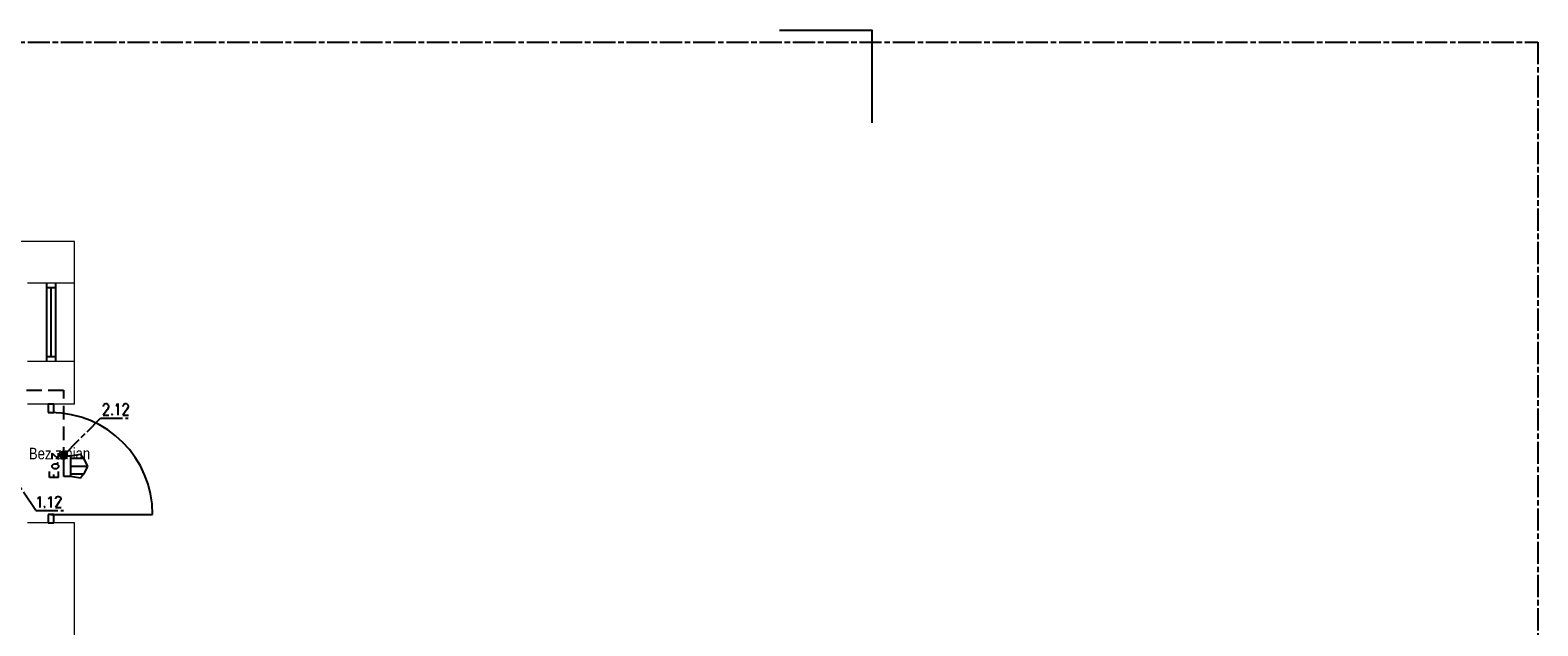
# Model space of a CAD drawing. Header units: millimetres. Extents: x 282377 to 1404227, y -783705 to 1038705.
# Tile 241 of 243: x 386349 to 387980, y 9686 to 10330. Entities that reach past the tile are written whole.
import ezdxf

# ---------------------------------------------------------------- set-up
doc = ezdxf.new("R2010")
doc.units = ezdxf.units.MM
doc.linetypes.add('ACAD_ISO08W100', pattern=[36, 24, -3, 6, -3])
doc.layers.add('!!ELEKTRYKA', color=7, linetype='Continuous')
doc.styles.add('BIKTS', font='bikromsw.shx', dxfattribs={"width": 0.85})

msp = doc.modelspace()

# ---------------------------------------------------------------- linework, layer by layer
at = {"layer": '!!ELEKTRYKA', "color": 252, "lineweight": 20}
for p, q in [((386396.7, 10101.6), (386147.7, 10101.6)), ((386396.7, 9925.6), (386396.7, 10101.6)), ((386345.7, 10056.9), (386396.7, 10056.9)), ((386396.7, 9971.9), (386345.7, 9971.9)), ((386396.7, 9925.6), (386345.7, 9925.6)), ((386396.7, 9797.6), (386345.7, 9797.6)), ((386396.7, 9668.6), (386396.7, 9797.6))]:
    msp.add_line(p, q, dxfattribs=at)
at = {"layer": '!!ELEKTRYKA', "color": 252}
for p, q in [((386366.2, 10056.9), (386366.2, 9971.9)), ((386366.2, 10051.9), (386376.2, 10051.9)), ((386371.2, 10051.9), (386371.2, 9976.9)), ((386376.2, 10056.9), (386376.2, 9971.9)), ((386376.2, 9976.9), (386366.2, 9976.9)), ((386374.2, 9925.6), (386368.2, 9925.6)), ((386368.2, 9925.6), (386368.2, 9916.6)), ((386374.2, 9916.6), (386374.2, 9925.6)), ((386368.2, 9916.6), (386374.2, 9916.6)), ((386374.2, 9806.6), (386368.2, 9806.6)), ((386368.2, 9806.6), (386368.2, 9797.6)), ((386374.2, 9797.6), (386374.2, 9806.6)), ((386368.2, 9797.6), (386374.2, 9797.6))]:
    msp.add_line(p, q, dxfattribs=at)
at = {"layer": '!!ELEKTRYKA', "color": 252, "extrusion": (0, 0, -1)}
msp.add_line((386371.2, 9806.6), (386481.2, 9806.6), dxfattribs=at)
at = {"layer": '!!ELEKTRYKA', "color": 252, "lineweight": -2}
msp.add_lwpolyline([(387159.5, 10329.9), (387259.5, 10329.9), (387259.5, 10229.9)], dxfattribs=at)
at = {"layer": '!!ELEKTRYKA', "color": 7, "linetype": 'ACAD_ISO08W100', "lineweight": -3}
msp.add_lwpolyline([(384150, 10317.1), (387980, 10317.1), (387980, 6257.2), (384150, 6257.2)], close=True, dxfattribs=at)
at = {"layer": '!!ELEKTRYKA', "color": 5, "linetype": 'ACAD_ISO08W100', "lineweight": -3}
for points in [[(386344.7, 9940.7), (386361.2, 9940.7)], [(386368.3, 9940.7), (386384.8, 9940.7), (386384.8, 9931.8)], [(386384.9, 9924.1), (386384.9, 9909.3)], [(386428.1, 9923.3), (386428.1, 9923.7), (386428.5, 9925), (386428.9, 9925.4), (386430.2, 9926.3), (386431.9, 9926.3), (386432.7, 9925.4), (386433.1, 9925), (386433.6, 9923.7), (386433.6, 9922.9), (386433.1, 9921.6), (386432.2, 9919.9), (386427.6, 9914), (386433.9, 9914)], [(386441.6, 9923.7), (386442.5, 9924.6), (386443.7, 9926.3), (386443.7, 9914)], [(386449.2, 9923.3), (386449.2, 9923.7), (386449.7, 9925), (386450, 9925.4), (386450.9, 9926.3), (386453, 9926.3), (386453.9, 9925.4), (386454.3, 9925), (386454.7, 9923.7), (386454.7, 9922.9), (386454.3, 9921.6), (386453.4, 9919.9), (386448.8, 9914), (386455.2, 9914)], [(386384.9, 9879.3), (386384.9, 9870.4), (386424.7, 9910.6), (386454.7, 9910.6)], [(386437.4, 9915.3), (386436.9, 9914.9), (386437.4, 9914), (386437.8, 9914.9)], [(386384.9, 9901.7), (386384.9, 9886.9)], [(386384.9, 9870.4), (386384.9, 9870.8)]]:
    msp.add_lwpolyline(points, dxfattribs=at)
at = {"layer": '!!ELEKTRYKA', "color": 1, "linetype": 'ACAD_ISO08W100', "lineweight": -3}
for points in [[(386372.6, 9866.2), (386372.6, 9872.9), (386379.4, 9866.2), (386379.4, 9872.9)], [(386392.5, 9870), (386403.1, 9871.7), (386406.4, 9867.4)], [(386377.7, 9861.1), (386379.4, 9862.8)], [(386392.5, 9867.4), (386406.4, 9867.4), (386410.7, 9858.5), (386406.4, 9850.1), (386392.5, 9850.1)], [(386410.7, 9858.5), (386392.5, 9858.5)], [(386354.9, 9810.7), (386334.9, 9840.3), (386334.9, 9840.8)], [(386379.4, 9846.3), (386369.6, 9846.3), (386369.6, 9853)], [(386374.3, 9846.3), (386374.3, 9849.7)], [(386379.4, 9846.3), (386379.4, 9853)], [(386406.4, 9850.1), (386403.1, 9845.8), (386392.5, 9847.5)], [(386356.5, 9823.8), (386357.4, 9824.2), (386359.1, 9825.9), (386359.1, 9814.1)], [(386368.3, 9823.8), (386369.2, 9824.3), (386370.9, 9826), (386370.9, 9814.1)], [(386376.4, 9823.4), (386376.4, 9823.8), (386376.8, 9825.1), (386377.3, 9825.5), (386378.1, 9825.9), (386379.8, 9825.9), (386380.7, 9825.5), (386381.1, 9825.1), (386381.9, 9823.8), (386381.9, 9822.6), (386381.1, 9821.7), (386380.2, 9820), (386376, 9814.1), (386382.4, 9814.1)], [(386354.8, 9810.7), (386384.8, 9810.7)], [(386364.5, 9815.4), (386363.7, 9814.5), (386364.5, 9814.1), (386365, 9814.5)]]:
    msp.add_lwpolyline(points, dxfattribs=at)
at = {"layer": '!!ELEKTRYKA', "color": 5, "linetype": 'ACAD_ISO08W100', "lineweight": -3}
msp.add_lwpolyline([(386382.3, 9867.4), (386382.7, 9867), (386383.6, 9867), (386384.4, 9866.6), (386384.9, 9866.6), (386385.7, 9867), (386386.5, 9867), (386387, 9867.4), (386387.8, 9867.9), (386388.2, 9868.7), (386388.2, 9869.6), (386388.6, 9870), (386388.6, 9870.8), (386388.6, 9871.7), (386388.2, 9872.5), (386387.8, 9872.9), (386387.4, 9873.4), (386386.5, 9873.8), (386386.1, 9874.2), (386385.3, 9874.2), (386384.4, 9874.6), (386383.6, 9874.2), (386383.2, 9874.2), (386382.3, 9873.8), (386381.9, 9872.9), (386381.5, 9872.5), (386381, 9871.7), (386381, 9870.8), (386381, 9870.4), (386381, 9869.6), (386381.5, 9868.7), (386381.9, 9868.3)], close=True, dxfattribs=at)
at = {"layer": '!!ELEKTRYKA', "color": 1, "linetype": 'ACAD_ISO08W100', "lineweight": -3}
for points in [[(386392.5, 9847.5), (386385.3, 9847.5), (386385.3, 9870), (386392.5, 9870)], [(386379.4, 9859.4), (386379.4, 9857.7), (386377.7, 9856), (386374.3, 9856), (386372.6, 9857.7), (386372.6, 9859.4), (386374.3, 9861.1), (386377.7, 9861.1)]]:
    msp.add_lwpolyline(points, close=True, dxfattribs=at)
at = {"layer": '!!ELEKTRYKA', "color": 252}
msp.add_arc((386371.2, 9806.6), 110, 0, 90, dxfattribs=at)
at = {"layer": '!!ELEKTRYKA', "color": 5, "linetype": 'ACAD_ISO08W100', "lineweight": -3}
for points in [[(386381.5, 9872.5), (386388.2, 9871.7), (386381, 9871.7)], [(386381, 9871.7), (386388.6, 9871.3), (386381, 9871.3)], [(386381, 9871.7), (386388.2, 9871.7), (386388.6, 9871.3)], [(386381, 9871.3), (386388.6, 9870.4), (386381, 9870.4)], [(386381, 9871.3), (386388.6, 9871.3), (386388.6, 9870.4)], [(386381, 9870.4), (386388.6, 9869.6), (386381, 9869.6)], [(386381, 9870.4), (386388.6, 9870.4), (386388.6, 9869.6)], [(386382, 9872.9), (386388.3, 9872.5), (386381.5, 9872.5)], [(386381.5, 9872.5), (386388.3, 9872.5), (386388.3, 9871.7)], [(386382.4, 9873.8), (386387.8, 9872.9), (386381.9, 9872.9)], [(386381.9, 9872.9), (386387.8, 9872.9), (386388.3, 9872.5)], [(386383.2, 9874.2), (386387, 9873.8), (386382.3, 9873.8)], [(386382.3, 9873.8), (386387, 9873.8), (386387.8, 9872.9)], [(386383.2, 9874.2), (386386.6, 9874.2), (386387, 9873.8)], [(386384.4, 9874.6), (386385.7, 9874.2), (386383.6, 9874.2)], [(386384.5, 9874.6), (386385.3, 9874.6), (386385.7, 9874.2)], [(386381, 9869.6), (386388.2, 9869.1), (386381, 9869.1)], [(386381, 9869.6), (386388.6, 9869.6), (386388.2, 9869.1)], [(386381, 9869.1), (386387.8, 9868.3), (386381.5, 9868.3)], [(386381, 9869.1), (386388.2, 9869.1), (386387.8, 9868.3)], [(386381.5, 9868.3), (386387.4, 9867.8), (386382, 9867.8)], [(386381.5, 9868.3), (386387.9, 9868.3), (386387.4, 9867.8)], [(386381.9, 9867.8), (386387, 9867.4), (386382.7, 9867.4)], [(386381.9, 9867.8), (386387.4, 9867.8), (386387, 9867.4)], [(386382.8, 9867.4), (386386.2, 9867), (386383.2, 9867)], [(386382.8, 9867.4), (386387, 9867.4), (386386.2, 9867)], [(386383.2, 9867), (386385.3, 9866.6), (386384, 9866.6)], [(386383.2, 9867), (386386.1, 9867), (386385.3, 9866.6)]]:
    msp.add_solid(points, dxfattribs=at)

# ---------------------------------------------------------------- texts
at = {"layer": '!!ELEKTRYKA', "color": 252, "style": 'BIKTS', "width": 0.85}
msp.add_text('Bez zmian', height=12.5, dxfattribs=at).set_placement((386347.3, 9866.1))

doc.saveas('drawing.dxf')
